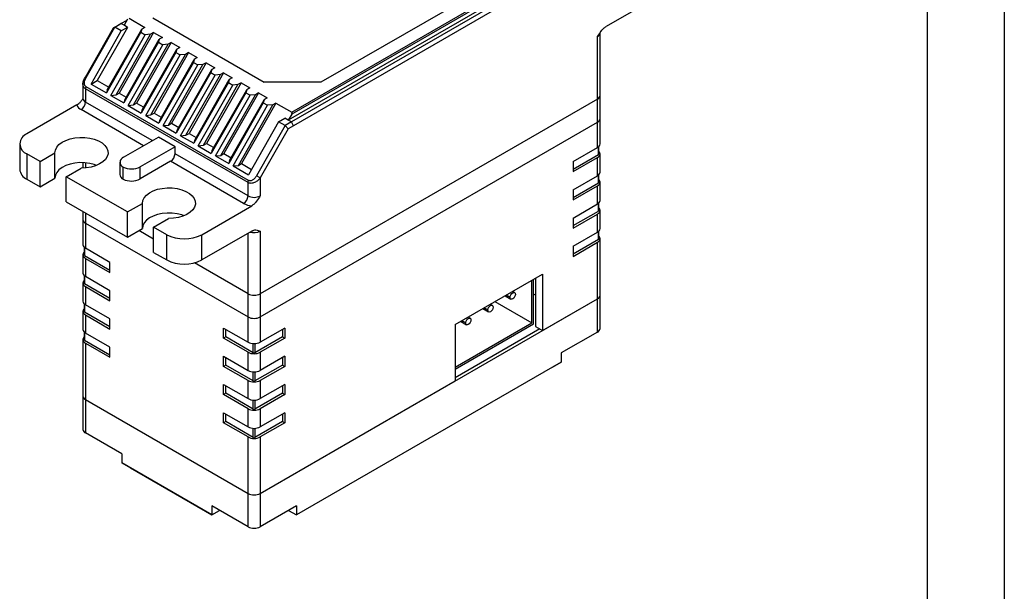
# Model space of a CAD drawing. Header units: inches. Extents: x -26 to 276, y -5 to 205.
# Tile 5 of 6: x 208 to 272, y 138 to 175. Entities that reach past the tile are written whole.
import ezdxf

# ---------------------------------------------------------------- set-up
doc = ezdxf.new("R2010")
doc.units = ezdxf.units.IN
doc.header["$MEASUREMENT"] = 0
for name, color, linetype in [('1轮廓实线层', 7, 'Continuous'), ('2细线层', 4, 'Continuous'), ('图框层', 7, 'Continuous')]:
    doc.layers.add(name, color=color, linetype=linetype)

# ---------------------------------------------------------------- blocks, each defined once
blk = doc.blocks.new('ZwmFrameMain_1_A4^_^无分区图框^_^landscape')
at = {"layer": '1轮廓实线层'}
blk.add_line((267, 200), (267, 0), dxfattribs=at)
at = {"layer": '2细线层'}
blk.add_line((272, 205), (272, -5), dxfattribs=at)

msp = doc.modelspace()

# ---------------------------------------------------------------- linework, layer by layer
at = {"color": 7, "linetype": 'Continuous', "lineweight": 25}
for p, q in [((245.524, 179.983), (225.843, 168.622)), ((245.665, 179.738), (225.986, 168.377)), ((225.866, 169.255), (240.186, 177.522)), ((240.243, 177.424), (225.867, 169.125)), ((238.806, 177.574), (227.762, 171.199)), ((240.243, 177.163), (225.645, 168.736)), ((249.455, 176.667), (246.217, 174.798)), ((215.344, 175.329), (216.363, 174.742)), ((216.874, 175.363), (224.089, 171.199)), ((212.516, 171.522), (214.331, 174.708)), ((212.556, 171.496), (214.413, 174.754)), ((215.237, 174.745), (213.28, 171.31)), ((214.331, 174.708), (214.672, 174.908)), ((214.413, 174.754), (214.331, 174.708)), ((214.413, 174.754), (214.813, 174.99)), ((214.837, 174.509), (214.413, 174.754)), ((214.672, 174.908), (214.813, 174.99)), ((214.813, 174.99), (215.205, 175.216)), ((215.011, 174.875), (214.813, 174.99)), ((215.237, 174.745), (214.837, 174.509)), ((215.232, 175.265), (215.011, 174.875)), ((215.237, 174.745), (215.011, 174.875)), ((216.363, 174.742), (216.165, 174.627)), ((212.88, 171.074), (214.837, 174.509)), ((216.108, 174.431), (213.87, 170.503)), ((213.928, 170.702), (216.165, 174.627)), ((214.153, 170.339), (216.391, 174.268)), ((214.494, 170.376), (216.73, 174.301)), ((216.928, 174.415), (214.694, 170.493)), ((216.165, 174.627), (216.108, 174.431)), ((216.108, 174.431), (216.391, 174.268)), ((216.73, 174.301), (216.391, 174.268)), ((216.928, 174.415), (216.73, 174.301)), ((216.928, 174.415), (217.494, 174.088)), ((217.494, 174.088), (217.296, 173.974)), ((245.665, 170.103), (245.665, 174.153)), ((245.829, 170.331), (245.829, 174.381)), ((217.239, 173.778), (215.001, 169.85)), ((215.06, 170.049), (217.296, 173.974)), ((215.284, 169.686), (217.522, 173.615)), ((215.625, 169.722), (217.862, 173.647)), ((218.06, 173.762), (215.825, 169.84)), ((217.296, 173.974), (217.239, 173.778)), ((217.239, 173.778), (217.522, 173.615)), ((217.862, 173.647), (217.522, 173.615)), ((218.06, 173.762), (217.862, 173.647)), ((218.06, 173.762), (218.625, 173.435)), ((218.625, 173.435), (218.427, 173.321)), ((218.371, 173.125), (216.132, 169.196)), ((216.191, 169.396), (218.427, 173.321)), ((216.415, 169.033), (218.654, 172.962)), ((216.757, 169.069), (218.993, 172.994)), ((219.191, 173.109), (216.957, 169.187)), ((218.427, 173.321), (218.371, 173.125)), ((218.371, 173.125), (218.654, 172.962)), ((218.993, 172.994), (218.654, 172.962)), ((219.191, 173.109), (218.993, 172.994)), ((219.191, 173.109), (219.757, 172.782)), ((219.757, 172.782), (219.559, 172.668)), ((219.502, 172.472), (217.264, 168.543)), ((217.322, 168.743), (219.559, 172.668)), ((217.547, 168.38), (219.785, 172.309)), ((217.888, 168.416), (220.124, 172.341)), ((220.322, 172.456), (218.088, 168.534)), ((219.559, 172.668), (219.502, 172.472)), ((219.502, 172.472), (219.785, 172.309)), ((220.124, 172.341), (219.785, 172.309)), ((220.322, 172.456), (220.124, 172.341)), ((220.322, 172.456), (220.888, 172.129)), ((220.888, 172.129), (220.69, 172.015)), ((212.516, 171.522), (212.556, 171.496)), ((220.633, 171.819), (218.395, 167.89)), ((218.454, 168.09), (220.69, 172.015)), ((218.678, 167.727), (220.916, 171.655)), ((219.019, 167.763), (221.256, 171.688)), ((221.454, 171.802), (219.219, 167.881)), ((220.69, 172.015), (220.633, 171.819)), ((220.633, 171.819), (220.916, 171.655)), ((221.256, 171.688), (220.916, 171.655)), ((221.454, 171.802), (221.256, 171.688)), ((221.454, 171.802), (222.019, 171.476)), ((222.019, 171.476), (221.821, 171.362)), ((212.352, 171.083), (212.352, 170.136)), ((212.516, 170.765), (212.556, 170.903)), ((223.078, 164.828), (212.556, 170.903)), ((212.88, 171.074), (213.28, 171.31)), ((212.88, 171.074), (213.87, 170.503)), ((213.28, 171.31), (214.028, 170.878)), ((221.765, 171.166), (219.527, 167.237)), ((219.585, 167.436), (221.821, 171.362)), ((219.809, 167.074), (222.048, 171.002)), ((220.151, 167.11), (222.387, 171.035)), ((222.585, 171.149), (220.351, 167.228)), ((221.821, 171.362), (221.765, 171.166)), ((221.765, 171.166), (222.048, 171.002)), ((222.387, 171.035), (222.048, 171.002)), ((222.585, 171.149), (222.387, 171.035)), ((222.585, 171.149), (223.151, 170.823)), ((227.762, 171.199), (224.089, 171.199)), ((223.038, 164.691), (212.516, 170.765)), ((212.516, 170.765), (212.516, 169.908)), ((213.928, 170.702), (213.87, 170.503)), ((214.153, 170.339), (214.494, 170.376)), ((214.153, 170.339), (215.001, 169.85)), ((214.494, 170.376), (214.694, 170.493)), ((214.694, 170.493), (215.16, 170.224)), ((222.896, 170.512), (220.658, 166.584)), ((220.716, 166.783), (222.953, 170.708)), ((220.941, 166.421), (223.179, 170.349)), ((221.282, 166.457), (223.519, 170.382)), ((223.717, 170.496), (221.482, 166.575)), ((222.953, 170.708), (222.896, 170.512)), ((222.896, 170.512), (223.179, 170.349)), ((223.151, 170.823), (222.953, 170.708)), ((223.519, 170.382), (223.179, 170.349)), ((223.717, 170.496), (223.519, 170.382)), ((223.717, 170.496), (224.282, 170.17)), ((245.829, 168.829), (245.829, 170.331)), ((211.965, 169.72), (208.726, 167.85)), ((215.06, 170.049), (215.001, 169.85)), ((215.284, 169.686), (215.625, 169.722)), ((215.284, 169.686), (216.132, 169.196)), ((215.625, 169.722), (215.825, 169.84)), ((215.825, 169.84), (216.291, 169.571)), ((224.028, 169.859), (221.789, 165.931)), ((221.848, 166.13), (224.084, 170.055)), ((222.072, 165.768), (224.31, 169.696)), ((222.414, 165.804), (224.65, 169.729)), ((224.848, 169.843), (222.614, 165.921)), ((245.665, 170.103), (223.83, 157.497)), ((224.084, 170.055), (224.028, 169.859)), ((224.028, 169.859), (224.31, 169.696)), ((224.282, 170.17), (224.084, 170.055)), ((224.65, 169.729), (224.31, 169.696)), ((224.848, 169.843), (224.65, 169.729)), ((224.848, 169.843), (225.866, 169.255)), ((245.665, 168.6), (245.665, 170.103)), ((216.191, 169.396), (216.132, 169.196)), ((216.415, 169.033), (216.757, 169.069)), ((216.415, 169.033), (217.264, 168.543)), ((216.757, 169.069), (216.957, 169.187)), ((216.957, 169.187), (217.422, 168.918)), ((225.867, 169.125), (225.645, 168.736)), ((217.322, 168.743), (217.264, 168.543)), ((217.547, 168.38), (217.888, 168.416)), ((217.547, 168.38), (218.395, 167.89)), ((217.888, 168.416), (218.088, 168.534)), ((218.088, 168.534), (218.554, 168.265)), ((225.019, 168.631), (223.062, 165.196)), ((225.443, 168.386), (223.587, 165.128)), ((223.83, 155.995), (245.665, 168.6)), ((225.019, 168.631), (225.419, 168.867)), ((225.443, 168.386), (225.019, 168.631)), ((225.645, 168.736), (225.419, 168.867)), ((225.843, 168.622), (225.443, 168.386)), ((225.443, 168.386), (225.645, 168.176)), ((225.843, 168.622), (225.645, 168.736)), ((225.986, 168.377), (225.645, 168.176)), ((225.986, 168.377), (225.843, 168.622)), ((245.665, 166.967), (245.665, 168.6)), ((245.829, 167.196), (245.829, 168.829)), ((218.454, 168.09), (218.395, 167.89)), ((218.678, 167.727), (219.019, 167.763)), ((218.678, 167.727), (219.527, 167.237)), ((219.019, 167.763), (219.219, 167.881)), ((219.219, 167.881), (219.685, 167.612)), ((225.645, 168.176), (223.83, 164.991)), ((208.257, 167.197), (208.257, 165.564)), ((214.977, 166.332), (217.239, 167.638)), ((218.314, 167.018), (216.052, 165.712)), ((218.314, 167.018), (217.239, 167.638)), ((218.314, 166.56), (218.314, 167.018)), ((219.585, 167.436), (219.527, 167.237)), ((219.809, 167.074), (220.151, 167.11)), ((219.809, 167.074), (220.658, 166.584)), ((220.151, 167.11), (220.351, 167.228)), ((220.351, 167.228), (220.816, 166.959)), ((245.745, 166.543), (245.745, 167.025)), ((209.574, 166.054), (208.726, 166.544)), ((208.726, 166.544), (208.726, 164.911)), ((209.574, 166.054), (210.542, 166.613)), ((210.542, 164.98), (210.542, 166.613)), ((223.038, 163.834), (218.314, 166.56)), ((220.716, 166.783), (220.658, 166.584)), ((220.941, 166.421), (221.282, 166.457)), ((220.941, 166.421), (221.789, 165.931)), ((221.282, 166.457), (221.482, 166.575)), ((221.482, 166.575), (221.948, 166.306)), ((244.081, 166.053), (245.665, 166.967)), ((244.081, 165.563), (245.722, 166.51)), ((245.829, 165.367), (245.829, 166.543)), ((209.574, 164.421), (209.574, 166.054)), ((212.352, 165.984), (212.352, 165.634)), ((214.742, 166.005), (214.742, 165.222)), ((218.031, 166.071), (216.052, 164.928)), ((222.755, 163.344), (218.031, 166.071)), ((221.848, 166.13), (221.789, 165.931)), ((222.072, 165.768), (222.414, 165.804)), ((222.072, 165.768), (223.062, 165.196)), ((222.414, 165.804), (222.614, 165.921)), ((222.614, 165.921), (223.262, 165.547)), ((244.081, 165.4), (245.665, 166.314)), ((244.081, 166.053), (244.081, 165.4)), ((245.665, 165.138), (245.665, 166.314)), ((211.271, 165.075), (212.239, 165.633)), ((214.949, 164.912), (214.949, 165.696)), ((216.052, 164.928), (216.052, 165.712)), ((223.83, 164.991), (223.587, 165.128)), ((244.081, 164.224), (245.665, 165.138)), ((245.745, 164.713), (245.745, 165.196)), ((208.726, 164.911), (209.574, 164.421)), ((209.574, 164.421), (210.542, 164.98)), ((215.231, 162.789), (211.271, 165.075)), ((211.271, 163.441), (211.271, 165.075)), ((223.038, 164.691), (223.078, 164.828)), ((223.038, 163.834), (223.038, 164.691)), ((223.83, 164.991), (223.83, 163.834)), ((244.081, 163.734), (245.722, 164.681)), ((244.081, 163.57), (245.665, 164.485)), ((245.665, 163.309), (245.665, 164.485)), ((245.829, 163.538), (245.829, 164.713)), ((244.081, 164.224), (244.081, 163.57)), ((211.271, 163.441), (215.231, 161.156)), ((215.231, 162.789), (216.198, 163.347)), ((216.198, 161.714), (216.198, 163.347)), ((220.04, 161.319), (223.278, 163.189)), ((244.081, 162.395), (245.665, 163.309)), ((245.745, 162.884), (245.745, 163.367)), ((212.352, 162.818), (212.352, 162.298)), ((215.231, 161.156), (215.231, 162.789)), ((244.081, 161.905), (245.722, 162.852)), ((244.081, 161.741), (245.665, 162.656)), ((245.665, 161.48), (245.665, 162.656)), ((245.829, 161.709), (245.829, 162.884)), ((212.352, 162.298), (212.352, 160.664)), ((212.516, 162.069), (223.038, 155.995)), ((212.516, 162.069), (212.516, 160.436)), ((216.928, 161.809), (217.895, 162.367)), ((244.081, 162.395), (244.081, 161.741)), ((215.231, 161.156), (216.198, 161.714)), ((216.928, 161.024), (215.966, 161.58)), ((217.777, 161.319), (216.928, 161.809)), ((216.928, 160.176), (216.928, 161.809)), ((217.777, 159.686), (217.777, 161.319)), ((223.278, 161.556), (220.04, 159.686)), ((220.04, 159.686), (220.04, 161.319)), ((223.83, 161.547), (223.83, 157.497)), ((244.081, 160.566), (245.665, 161.48)), ((245.745, 161.055), (245.745, 161.538)), ((244.081, 160.076), (245.722, 161.023)), ((244.081, 159.912), (245.665, 160.827)), ((245.665, 157.169), (245.665, 160.827)), ((245.829, 157.397), (245.829, 161.055)), ((212.352, 160.011), (212.352, 158.835)), ((212.436, 160.494), (212.436, 160.011)), ((214.1, 159.522), (212.516, 160.436)), ((216.928, 160.176), (217.777, 159.686)), ((244.081, 160.566), (244.081, 159.912)), ((212.459, 159.979), (214.1, 159.032)), ((212.516, 159.783), (212.516, 158.607)), ((212.516, 159.783), (214.1, 158.868)), ((214.1, 158.868), (214.1, 159.522)), ((223.038, 157.497), (219.571, 159.499)), ((236.443, 155.503), (242.1, 158.768)), ((242.1, 158.768), (242.1, 155.11)), ((212.352, 158.182), (212.352, 157.006)), ((212.436, 158.665), (212.436, 158.182)), ((212.459, 158.15), (214.1, 157.203)), ((214.1, 157.692), (212.516, 158.607)), ((241.413, 155.605), (241.413, 158.372)), ((241.526, 155.539), (241.526, 158.437)), ((241.641, 158.504), (241.641, 155.375)), ((212.516, 157.954), (212.516, 156.778)), ((212.516, 157.954), (214.1, 157.039)), ((214.1, 157.039), (214.1, 157.692)), ((223.038, 155.995), (223.038, 157.497)), ((223.83, 157.497), (223.83, 155.995)), ((240.295, 157.566), (240.156, 157.646)), ((241.641, 157.402), (241.526, 157.468)), ((212.436, 156.836), (212.436, 156.353)), ((223.83, 144.563), (245.665, 157.169)), ((238.858, 156.737), (238.719, 156.817)), ((239.016, 156.988), (241.413, 155.605)), ((239.676, 157.369), (240.055, 157.15)), ((242.1, 155.11), (245.665, 157.169)), ((245.665, 155.013), (245.665, 157.169)), ((245.829, 155.242), (245.829, 157.397)), ((212.352, 156.353), (212.352, 155.177)), ((212.459, 156.32), (214.1, 155.373)), ((214.1, 155.863), (212.516, 156.778)), ((238.239, 156.54), (238.618, 156.321)), ((212.516, 156.125), (212.516, 154.949)), ((212.516, 156.125), (214.1, 155.21)), ((214.1, 155.21), (214.1, 155.863)), ((223.038, 154.362), (223.038, 155.995)), ((223.83, 155.995), (223.83, 154.362)), ((236.443, 152.736), (241.413, 155.605)), ((236.443, 152.605), (241.526, 155.539)), ((236.802, 155.71), (237.18, 155.492)), ((237.42, 155.908), (237.282, 155.987)), ((212.436, 155.007), (212.436, 154.524)), ((214.1, 154.034), (212.516, 154.949)), ((221.454, 155.276), (223.038, 154.362)), ((221.454, 154.623), (221.454, 155.276)), ((221.595, 154.705), (221.595, 155.195)), ((225.414, 155.276), (223.83, 154.362)), ((225.272, 155.195), (225.272, 154.705)), ((225.414, 155.276), (225.414, 154.623)), ((236.443, 155.503), (236.443, 151.845)), ((241.924, 155.212), (236.443, 152.048)), ((241.641, 155.375), (242.1, 155.11)), ((245.665, 155.013), (243.318, 153.658)), ((212.352, 154.524), (212.352, 150.866)), ((212.459, 154.491), (214.1, 153.544)), ((212.516, 154.296), (212.516, 150.637)), ((212.516, 154.296), (214.1, 153.381)), ((221.595, 154.705), (221.454, 154.623)), ((223.038, 153.709), (221.454, 154.623)), ((223.377, 153.676), (221.595, 154.705)), ((225.272, 154.705), (223.49, 153.676)), ((225.414, 154.623), (223.83, 153.709)), ((225.272, 154.705), (225.414, 154.623)), ((214.1, 153.381), (214.1, 154.034)), ((223.038, 152.533), (223.038, 153.709)), ((223.83, 153.709), (223.83, 152.533)), ((243.318, 153.658), (243.318, 153.07)), ((221.454, 153.447), (223.038, 152.533)), ((221.454, 152.794), (221.454, 153.447)), ((221.595, 152.876), (221.595, 153.366)), ((225.414, 153.447), (223.83, 152.533)), ((225.272, 153.366), (225.272, 152.876)), ((225.414, 153.447), (225.414, 152.794)), ((243.318, 153.07), (226.177, 143.175)), ((242.752, 152.743), (243.318, 153.07)), ((221.595, 152.876), (221.454, 152.794)), ((223.038, 151.88), (221.454, 152.794)), ((223.377, 151.847), (221.595, 152.876)), ((225.272, 152.876), (223.49, 151.847)), ((225.414, 152.794), (223.83, 151.88)), ((225.272, 152.876), (225.414, 152.794)), ((242.752, 152.743), (226.177, 143.175)), ((223.038, 150.704), (223.038, 151.88)), ((223.83, 151.88), (223.83, 150.704)), ((223.83, 144.563), (236.443, 151.845)), ((221.454, 151.618), (223.038, 150.704)), ((221.454, 150.965), (221.454, 151.618)), ((221.595, 151.047), (221.595, 151.536)), ((225.414, 151.618), (223.83, 150.704)), ((225.272, 151.536), (225.272, 151.047)), ((225.414, 151.618), (225.414, 150.965)), ((212.352, 150.866), (212.352, 148.71)), ((212.516, 150.637), (223.038, 144.563)), ((212.516, 150.637), (212.516, 148.482)), ((221.595, 151.047), (221.454, 150.965)), ((223.038, 150.05), (221.454, 150.965)), ((223.377, 150.018), (221.595, 151.047)), ((225.272, 151.047), (223.49, 150.018)), ((225.414, 150.965), (223.83, 150.05)), ((225.272, 151.047), (225.414, 150.965)), ((223.038, 148.875), (223.038, 150.05)), ((223.83, 150.05), (223.83, 148.875)), ((221.454, 149.789), (223.038, 148.875)), ((221.454, 149.136), (221.454, 149.789)), ((221.595, 149.217), (221.454, 149.136)), ((221.595, 149.217), (221.595, 149.707)), ((223.377, 148.189), (221.595, 149.217)), ((225.272, 149.217), (223.49, 148.189)), ((225.414, 149.789), (223.83, 148.875)), ((225.272, 149.707), (225.272, 149.217)), ((225.272, 149.217), (225.414, 149.136)), ((225.414, 149.789), (225.414, 149.136)), ((223.038, 148.221), (221.454, 149.136)), ((225.414, 149.136), (223.83, 148.221)), ((214.864, 147.126), (212.516, 148.482)), ((223.038, 144.563), (223.038, 148.221)), ((223.83, 148.221), (223.83, 144.563)), ((214.864, 147.126), (214.864, 146.539)), ((220.69, 143.175), (214.864, 146.539)), ((214.864, 146.539), (215.429, 146.212)), ((215.429, 146.212), (220.69, 143.175)), ((223.038, 142.408), (223.038, 144.563)), ((223.83, 144.563), (223.83, 142.408)), ((223.038, 142.408), (220.69, 143.763)), ((220.69, 143.763), (220.69, 143.175)), ((220.69, 143.175), (221.199, 143.469)), ((220.69, 143.175), (221.199, 143.469)), ((226.177, 143.763), (223.83, 142.408)), ((225.668, 143.469), (226.177, 143.175)), ((225.668, 143.469), (226.177, 143.175)), ((226.177, 143.763), (226.177, 143.175)), ((220.69, 143.175), (220.69, 143.175)), ((226.177, 143.175), (226.177, 143.175))]:
    msp.add_line(p, q, dxfattribs=at)
at = {"color": 8, "linetype": 'Continuous', "lineweight": 25}
for p, q in [((216.843, 167.41), (212.516, 169.908)), ((216.278, 167.083), (212.233, 169.418)), ((245.722, 166.51), (245.722, 167.005)), ((212.516, 165.975), (212.516, 165.644)), ((245.722, 164.681), (245.722, 165.176)), ((245.722, 162.852), (245.722, 163.347)), ((212.516, 162.723), (212.516, 162.069)), ((223.038, 157.497), (223.038, 161.417)), ((245.722, 161.023), (245.722, 161.518)), ((212.459, 160.474), (212.459, 159.979)), ((212.459, 158.645), (212.459, 158.15)), ((212.459, 156.816), (212.459, 156.32)), ((240.005, 157.26), (239.746, 157.41)), ((238.568, 156.431), (238.309, 156.58)), ((237.131, 155.602), (236.873, 155.751)), ((212.459, 154.987), (212.459, 154.491)), ((223.377, 153.676), (223.377, 154.269)), ((223.49, 154.269), (223.49, 153.676)), ((223.377, 151.847), (223.377, 152.44)), ((223.49, 152.44), (223.49, 151.847)), ((223.377, 150.018), (223.377, 150.611)), ((223.49, 150.611), (223.49, 150.018)), ((223.377, 148.189), (223.377, 148.782)), ((223.49, 148.782), (223.49, 148.189))]:
    msp.add_line(p, q, dxfattribs=at)
at = {"color": 7, "linetype": 'Continuous', "lineweight": 25, "flags": 128}
for points in [[(210.542, 166.613), (210.568, 166.8), (210.655, 166.981), (210.8, 167.149), (210.997, 167.299), (211.239, 167.424), (211.518, 167.521), (211.824, 167.586), (212.145, 167.616), (212.471, 167.611), (212.789, 167.571), (213.088, 167.497), (213.357, 167.391), (213.587, 167.258), (213.77, 167.103), (213.899, 166.93), (213.969, 166.747), (213.977, 166.559), (213.925, 166.373), (213.813, 166.197), (213.645, 166.036), (213.427, 165.896), (213.168, 165.782), (212.877, 165.699), (212.563, 165.648), (212.239, 165.633)], [(245.665, 166.314), (245.735, 166.363), (245.787, 166.419), (245.818, 166.479), (245.829, 166.543), (245.818, 166.606), (245.787, 166.666), (245.745, 166.713)], [(213.24, 165.809), (213.088, 165.864), (212.789, 165.938), (212.471, 165.978), (212.145, 165.983), (211.824, 165.953), (211.518, 165.888), (211.239, 165.791), (210.997, 165.666), (210.8, 165.516), (210.655, 165.348), (210.568, 165.167), (210.542, 164.98)], [(245.665, 164.485), (245.735, 164.534), (245.787, 164.59), (245.818, 164.65), (245.829, 164.713), (245.818, 164.777), (245.787, 164.837), (245.745, 164.884)], [(216.198, 163.347), (216.225, 163.534), (216.312, 163.715), (216.457, 163.884), (216.654, 164.033), (216.896, 164.159), (217.175, 164.256), (217.481, 164.32), (217.802, 164.351), (218.128, 164.346), (218.445, 164.305), (218.744, 164.231), (219.014, 164.126), (219.244, 163.993), (219.427, 163.837), (219.555, 163.664), (219.626, 163.481), (219.634, 163.293), (219.582, 163.108), (219.469, 162.931), (219.302, 162.77), (219.084, 162.63), (218.825, 162.516), (218.534, 162.433), (218.22, 162.383), (217.895, 162.367)], [(218.897, 162.544), (218.744, 162.598), (218.445, 162.672), (218.128, 162.713), (217.802, 162.718), (217.481, 162.687), (217.175, 162.623), (216.896, 162.526), (216.654, 162.4), (216.457, 162.251), (216.312, 162.082), (216.225, 161.901), (216.198, 161.714)], [(245.665, 162.656), (245.735, 162.705), (245.787, 162.761), (245.818, 162.821), (245.829, 162.884), (245.818, 162.947), (245.787, 163.008), (245.745, 163.055)], [(245.665, 160.827), (245.735, 160.876), (245.787, 160.932), (245.818, 160.992), (245.829, 161.055), (245.818, 161.118), (245.787, 161.179), (245.745, 161.226)], [(212.436, 160.182), (212.395, 160.135), (212.363, 160.074), (212.352, 160.011), (212.363, 159.948), (212.395, 159.888), (212.446, 159.832), (212.516, 159.783)], [(212.436, 158.353), (212.395, 158.306), (212.363, 158.245), (212.352, 158.182), (212.363, 158.119), (212.395, 158.058), (212.446, 158.003), (212.516, 157.954)], [(240.005, 157.26), (240.018, 157.343), (240.055, 157.428), (240.11, 157.502), (240.175, 157.554), (240.24, 157.577), (240.295, 157.566), (240.332, 157.524), (240.345, 157.456)], [(240.345, 157.456), (240.332, 157.374), (240.295, 157.289), (240.24, 157.215), (240.175, 157.162), (240.11, 157.14), (240.055, 157.15), (240.018, 157.193), (240.005, 157.26)], [(212.436, 156.523), (212.395, 156.477), (212.363, 156.416), (212.352, 156.353), (212.363, 156.29), (212.395, 156.229), (212.446, 156.174), (212.516, 156.125)], [(238.568, 156.431), (238.581, 156.513), (238.618, 156.598), (238.673, 156.673), (238.738, 156.725), (238.803, 156.748), (238.858, 156.737), (238.895, 156.694), (238.908, 156.627)], [(238.908, 156.627), (238.895, 156.544), (238.858, 156.46), (238.803, 156.385), (238.738, 156.333), (238.673, 156.31), (238.618, 156.321), (238.581, 156.363), (238.568, 156.431)], [(237.131, 155.602), (237.144, 155.684), (237.18, 155.769), (237.235, 155.843), (237.3, 155.896), (237.365, 155.918), (237.42, 155.908), (237.457, 155.865), (237.47, 155.798)], [(237.47, 155.798), (237.457, 155.715), (237.42, 155.63), (237.365, 155.556), (237.3, 155.504), (237.235, 155.481), (237.18, 155.492), (237.144, 155.534), (237.131, 155.602)], [(212.436, 154.694), (212.395, 154.648), (212.363, 154.587), (212.352, 154.524), (212.363, 154.461), (212.395, 154.4), (212.446, 154.344), (212.516, 154.296)]]:
    msp.add_lwpolyline(points, dxfattribs=at)
at = {"color": 8, "linetype": 'Continuous', "lineweight": 25}
for centre, radius, start, end in [((245.562, 174.4), 0.268, 292.70888, 356.24467), ((212.632, 170.164), 0.282, 185.6948, 245.62534), ((223.431, 162.319), 0.868, 252.3056, 297.3191)]:
    msp.add_arc(centre, radius, start, end, dxfattribs=at)
at = {"color": 7, "linetype": 'Continuous', "lineweight": 25}
for centre, radius, start, end in [((245.549, 170.359), 0.282, 294.37466, 354.3052), ((212.476, 169.904), 0.544, 199.7994, 243.45044), ((211.902, 169.936), 0.615, 302.60548, 357.39452), ((245.549, 168.857), 0.282, 294.37466, 354.3052), ((208.974, 167.197), 0.699, 110.78342, 249.21658), ((245.549, 167.224), 0.282, 294.37466, 354.3052), ((217.7, 166.588), 0.615, 302.60548, 357.39452), ((245.706, 166.546), 0.0395, 293.71583, 354.96403), ((215.096, 166.008), 0.345, 110.15568, 244.88197), ((209.058, 165.644), 0.805, 185.6948, 245.62534), ((215.126, 165.253), 0.385, 184.76052, 242.66743), ((215.484, 166.812), 1.238, 244.38812, 297.26665), ((245.549, 165.395), 0.282, 294.37466, 354.3052), ((215.484, 166.028), 1.238, 244.38808, 297.26665), ((245.706, 164.717), 0.0395, 293.71583, 354.96403), ((222.424, 163.862), 0.615, 302.60548, 357.39452), ((223.434, 164.598), 0.861, 242.60967, 297.39033), ((223.379, 164.491), 1.306, 241.43748, 265.57002), ((245.549, 163.566), 0.282, 294.37466, 354.3052), ((245.706, 162.888), 0.0395, 293.71583, 354.96403), ((212.632, 162.326), 0.282, 185.6948, 245.62534), ((218.908, 163.503), 2.459, 242.60967, 297.39033), ((245.549, 161.737), 0.282, 294.37466, 354.3052), ((212.632, 160.692), 0.282, 185.6948, 245.62534), ((245.706, 161.059), 0.0395, 293.71583, 354.96403), ((212.476, 160.015), 0.0402, 185.6948, 245.62534), ((218.908, 161.87), 2.459, 242.60967, 297.39033), ((212.632, 158.863), 0.282, 185.6948, 245.62534), ((212.476, 158.186), 0.0402, 185.6948, 245.62534), ((223.434, 158.262), 0.861, 242.60967, 297.39033), ((212.632, 157.034), 0.282, 185.6948, 245.62534), ((245.549, 157.425), 0.282, 294.37466, 354.3052), ((212.476, 156.357), 0.0402, 185.6948, 245.62534), ((223.434, 156.759), 0.861, 242.60967, 297.39033), ((212.632, 155.205), 0.282, 185.6948, 245.62534), ((245.549, 155.27), 0.282, 294.37466, 354.3052), ((212.476, 154.528), 0.0402, 185.6948, 245.62534), ((223.434, 155.126), 0.861, 242.60967, 297.39033), ((223.434, 154.473), 0.861, 242.60967, 297.39033), ((223.434, 153.785), 0.123, 242.60967, 297.39033), ((223.434, 153.297), 0.861, 242.60967, 297.39033), ((223.434, 152.644), 0.861, 242.60967, 297.39033), ((223.434, 151.956), 0.123, 242.60967, 297.39033), ((212.632, 150.894), 0.282, 185.6948, 245.62534), ((223.434, 151.468), 0.861, 242.60967, 297.39033), ((223.434, 150.815), 0.861, 242.60967, 297.39033), ((223.434, 150.127), 0.123, 242.60967, 297.39033), ((212.632, 148.738), 0.282, 185.6948, 245.62534), ((223.434, 149.639), 0.861, 242.60967, 297.39033), ((223.434, 148.986), 0.861, 242.60967, 297.39033), ((223.434, 148.298), 0.123, 242.60967, 297.39033), ((223.434, 145.328), 0.861, 242.60967, 297.39033), ((223.434, 143.172), 0.861, 242.60967, 297.39033)]:
    msp.add_arc(centre, radius, start, end, dxfattribs=at)
for points, knots in [([(245.665, 174.153), (245.743, 174.273), (245.865, 174.462), (246.056, 174.686), (246.165, 174.762), (246.217, 174.798)], [0, 0, 0, 0, 0.481885, 0.758154, 1, 1, 1, 1]), ([(212.516, 170.765), (212.494, 170.78), (212.448, 170.811), (212.399, 170.879), (212.364, 170.96), (212.343, 171.093), (212.372, 171.293), (212.467, 171.443), (212.516, 171.522)], [0, 0, 0, 0, 0.1035125, 0.2103631, 0.3217842, 0.4388643, 0.7069318, 1, 1, 1, 1]), ([(212.556, 170.903), (212.542, 170.912), (212.513, 170.932), (212.481, 170.981), (212.459, 171.042), (212.445, 171.148), (212.466, 171.308), (212.525, 171.431), (212.556, 171.496)], [0, 0, 0, 0, 0.0921, 0.185683, 0.295022, 0.411074, 0.687004, 1, 1, 1, 1]), ([(211.965, 169.72), (212.009, 169.751), (212.103, 169.816), (212.236, 169.956), (212.31, 170.069), (212.346, 170.123)], [0, 0, 0, 0, 0.317221, 0.672783, 1, 1, 1, 1]), ([(212.351, 170.135), (212.351, 170.133), (212.353, 170.122), (212.35, 170.116), (212.348, 170.112)], [0, 0, 0, 0, 0.18676, 1, 1, 1, 1]), ([(225.867, 169.125), (225.873, 169.137), (225.885, 169.161), (225.89, 169.193), (225.89, 169.218), (225.886, 169.234), (225.878, 169.247), (225.87, 169.252), (225.866, 169.255)], [0, 0, 0, 0, 0.257466, 0.518595, 0.649853, 0.768065, 0.881645, 1, 1, 1, 1]), ([(223.587, 165.128), (223.547, 165.068), (223.472, 164.955), (223.345, 164.856), (223.249, 164.815), (223.186, 164.802), (223.128, 164.805), (223.095, 164.821), (223.078, 164.828)], [0, 0, 0, 0, 0.31294, 0.588931, 0.703202, 0.806258, 0.903174, 1, 1, 1, 1]), ([(223.83, 164.991), (223.767, 164.92), (223.647, 164.784), (223.448, 164.681), (223.298, 164.645), (223.2, 164.641), (223.111, 164.656), (223.062, 164.679), (223.038, 164.691)], [0, 0, 0, 0, 0.293077, 0.561292, 0.682729, 0.794675, 0.898734, 1, 1, 1, 1]), ([(223.83, 163.834), (223.752, 163.714), (223.63, 163.525), (223.439, 163.301), (223.329, 163.225), (223.278, 163.189)], [0, 0, 0, 0, 0.4807332, 0.7576666, 1, 1, 1, 1]), ([(223.278, 161.556), (223.323, 161.577), (223.417, 161.621), (223.613, 161.632), (223.74, 161.582), (223.83, 161.547)], [0, 0, 0, 0, 0.211345, 0.448239, 1, 1, 1, 1])]:
    msp.add_open_spline(points, degree=3, knots=knots, dxfattribs=at)

# ---------------------------------------------------------------- block references
at = {"layer": '图框层'}
msp.add_blockref('ZwmFrameMain_1_A4^_^无分区图框^_^landscape', (0, 0), dxfattribs=at)

doc.saveas('drawing.dxf')
